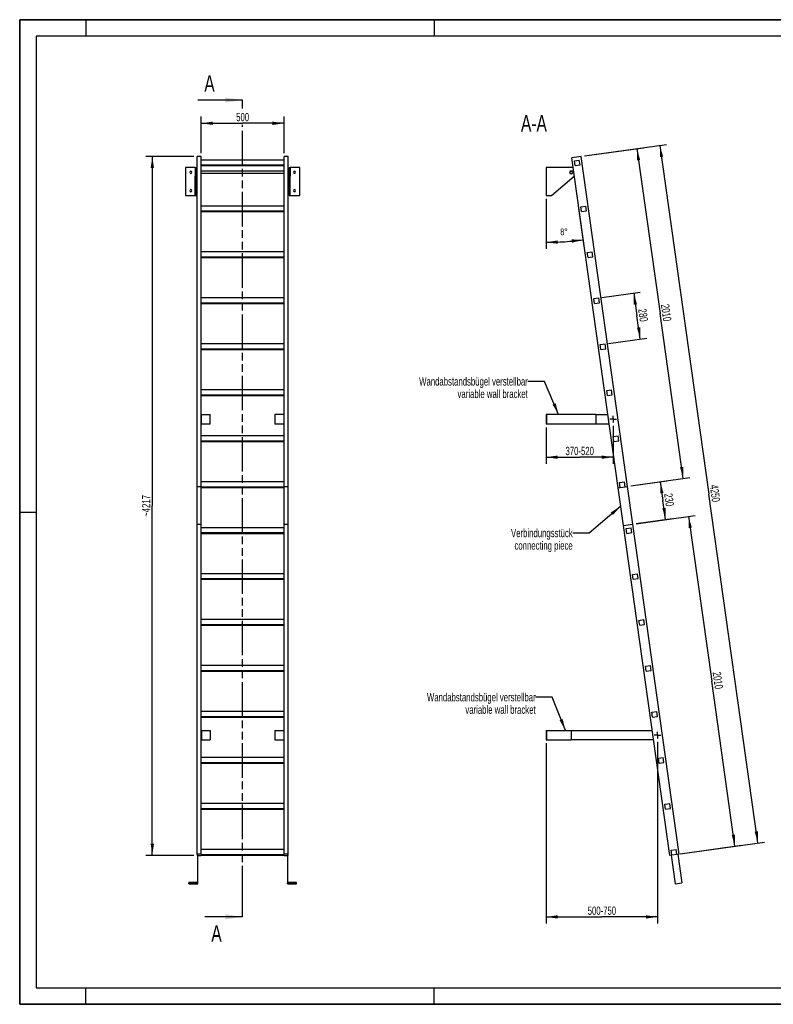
# Model space of a CAD drawing. Header units: millimetres. Extents: x 0 to 8400, y 0 to 5940.
# Tile 1 of 2: x 0 to 4547, y 0 to 5940. Entities that reach past the tile are written whole.
import ezdxf

# ---------------------------------------------------------------- set-up
doc = ezdxf.new("R2010")
doc.units = ezdxf.units.MM
doc.header["$LTSCALE"] = 462
doc.linetypes.add('CENTER', pattern=[0.6, 0.375, -0.075, 0.075, -0.075])
doc.linetypes.add('PHANTOM', pattern=[0.8, 0.45, -0.05, 0.1, -0.05, 0.1, -0.05])
doc.layers.get('0').update_dxf_attribs({"linetype": 'CONTINUOUS'})
for name, color, linetype in [('005_AXIS', 7, 'CONTINUOUS'), ('050_DIMENSIONING', 7, 'CONTINUOUS'), ('053_NOTES', 7, 'CONTINUOUS'), ('HATCHING_BL0', 7, 'CONTINUOUS')]:
    doc.layers.add(name, color=color, linetype=linetype)
doc.styles.get("Standard").update_dxf_attribs({"font": 'txt', "width": 0.7})
doc.dimstyles.new('DIMSTYLE_1', dxfattribs={"dimtxt": 50, "dimasz": 70, "dimexe": 2, "dimexo": 1, "dimtad": 1, "dimdec": 1, "dimtxsty": 'Standard', "dimblk": '_FILLED', "dimblk1": '_FILLED', "dimblk2": '_FILLED', "dimcen": 0.09, "dimazin": 2, "dimtp": 0.8, "dimtm": 0.8, "dimtfac": 1, "dimtdec": 1, "dimtofl": 0, "dimtmove": 0, "dimatfit": 3, "dimldrblk": '_FILLED', "dimfxl": 1, "dimtolj": 1, "dimarcsym": 0})
doc.dimstyles.new('DIMSTYLE_2', dxfattribs={"dimtxt": 40, "dimasz": 70, "dimexe": 2, "dimexo": 1, "dimgap": 2, "dimtad": 1, "dimdec": 1, "dimtxsty": 'Standard', "dimblk": '_FILLED', "dimblk1": '_FILLED', "dimblk2": '_FILLED', "dimcen": 0.09, "dimazin": 2, "dimtp": 0.5, "dimtm": 0.5, "dimtfac": 1, "dimtdec": 1, "dimtofl": 0, "dimtmove": 0, "dimatfit": 3, "dimldrblk": '_FILLED', "dimfxl": 1, "dimtolj": 1, "dimarcsym": 0})
doc.dimstyles.new('DIMSTYLE_3', dxfattribs={"dimtxt": 50, "dimasz": 70, "dimexe": 2, "dimexo": 1, "dimtad": 1, "dimdec": 1, "dimtxsty": 'Standard', "dimblk": '_FILLED', "dimblk1": '_FILLED', "dimblk2": '_FILLED', "dimcen": 0.09, "dimazin": 2, "dimtp": 2, "dimtm": 2, "dimtfac": 1, "dimtdec": 1, "dimtofl": 0, "dimtmove": 0, "dimatfit": 3, "dimldrblk": '_FILLED', "dimfxl": 1, "dimtolj": 1, "dimarcsym": 0})
doc.dimstyles.new('DIMSTYLE_4', dxfattribs={"dimtxt": 50, "dimasz": 70, "dimexe": 2, "dimexo": 1, "dimtad": 1, "dimdec": 0, "dimtxsty": 'Standard', "dimblk": '_FILLED', "dimblk1": '_FILLED', "dimblk2": '_FILLED', "dimcen": 0.09, "dimazin": 2, "dimtp": 2, "dimtm": 2, "dimtfac": 1, "dimtdec": 0, "dimtofl": 0, "dimtmove": 0, "dimatfit": 3, "dimldrblk": '_FILLED', "dimfxl": 1, "dimtolj": 1, "dimarcsym": 0})
doc.dimstyles.new('DIMSTYLE_5', dxfattribs={"dimtxt": 50, "dimasz": 70, "dimexe": 2, "dimexo": 1, "dimtad": 1, "dimtxsty": 'Standard', "dimblk": '_FILLED', "dimblk1": '_FILLED', "dimblk2": '_FILLED', "dimcen": 0.09, "dimazin": 2, "dimtp": 0.8, "dimtm": 0.8, "dimtfac": 1, "dimtofl": 0, "dimtmove": 0, "dimatfit": 3, "dimldrblk": '_FILLED', "dimfxl": 1, "dimtolj": 1, "dimarcsym": 0})
doc.dimstyles.new('DIMSTYLE_6', dxfattribs={"dimtxt": 50, "dimasz": 70, "dimexe": 2, "dimexo": 1, "dimtad": 1, "dimtxsty": 'Standard', "dimblk": '_FILLED', "dimblk1": '_FILLED', "dimblk2": '_FILLED', "dimcen": 0.09, "dimazin": 2, "dimtp": 2, "dimtm": 2, "dimtfac": 1, "dimtofl": 0, "dimtmove": 0, "dimatfit": 3, "dimldrblk": '_FILLED', "dimfxl": 1, "dimtolj": 1, "dimarcsym": 0})
doc.dimstyles.new('DIMSTYLE_7', dxfattribs={"dimtxt": 50, "dimasz": 70, "dimexe": 2, "dimexo": 1, "dimtad": 1, "dimdec": 0, "dimtxsty": 'Standard', "dimblk": '_FILLED', "dimblk1": '_FILLED', "dimblk2": '_FILLED', "dimcen": 0.09, "dimazin": 2, "dimtp": 0.5, "dimtm": 0.5, "dimtfac": 1, "dimtdec": 0, "dimtofl": 0, "dimtmove": 0, "dimatfit": 3, "dimldrblk": '_FILLED', "dimfxl": 1, "dimtolj": 1, "dimarcsym": 0})
doc.dimstyles.new('DIMSTYLE_8', dxfattribs={"dimtxt": 50, "dimasz": 70, "dimexe": 2, "dimexo": 1, "dimtad": 1, "dimtxsty": 'Standard', "dimblk": '_FILLED', "dimblk1": '_FILLED', "dimblk2": '_FILLED', "dimcen": 0.09, "dimazin": 2, "dimtp": 0.5, "dimtm": 0.5, "dimtfac": 1, "dimtofl": 0, "dimtmove": 0, "dimatfit": 3, "dimldrblk": '_FILLED', "dimfxl": 1, "dimtolj": 1, "dimarcsym": 0})
doc.dimstyles.get("Standard").update_dxf_attribs({"dimtxt": 50, "dimasz": 70, "dimexe": 2, "dimexo": 1, "dimtad": 1, "dimtxsty": 'Standard', "dimblk": '_FILLED', "dimblk1": '_FILLED', "dimblk2": '_FILLED', "dimcen": 0.09, "dimazin": 2, "dimtol": 1, "dimtp": 0.01, "dimtm": 0.01, "dimtfac": 1, "dimtofl": 0, "dimtmove": 0, "dimatfit": 3, "dimldrblk": '_FILLED', "dimfxl": 1, "dimtolj": 1, "dimarcsym": 0})

# ---------------------------------------------------------------- blocks, each defined once
blk = doc.blocks.new('_FILLED')
at = {"color": 0, "linetype": 'ByBlock'}
blk.add_solid([(0, 0), (-1, 0.143), (-1, -0.143)], dxfattribs=at)
blk = doc.blocks.new('*D2')
at = {"layer": '050_DIMENSIONING', "color": 2, "linetype": 'Continuous', "transparency": 16777216}
for p, q in [((1095.2, 5135), (1095.2, 5355)), ((1595.2, 5135), (1595.2, 5355)), ((1095.2, 5315), (1345.2, 5315)), ((1595.2, 5315), (1345.2, 5315))]:
    blk.add_line(p, q, dxfattribs=at)
at = {"layer": '050_DIMENSIONING', "color": 2, "linetype": 'Continuous', "transparency": 16777216, "xscale": 70, "yscale": 70, "zscale": 70, "rotation": 180}
blk.add_blockref('_FILLED', (1095.2, 5315), dxfattribs=at)
at = {"layer": '050_DIMENSIONING', "color": 2, "linetype": 'Continuous', "transparency": 16777216, "xscale": 70, "yscale": 70, "zscale": 70}
blk.add_blockref('_FILLED', (1595.2, 5315), dxfattribs=at)
at = {"layer": '050_DIMENSIONING', "color": 2, "linetype": 'Continuous', "transparency": 16777216, "insert": (1345.2, 5377.5), "char_height": 50, "width": 171.429, "attachment_point": 2, "line_spacing_factor": 0.9}
blk.add_mtext('500', dxfattribs=at)
blk = doc.blocks.new('*D3')
at = {"layer": '050_DIMENSIONING', "color": 2, "linetype": 'Continuous', "transparency": 16777216}
for p, q in [((3176.3, 4858.8), (3176.3, 4556.9)), ((3405.6, 4572.9), (3371.7, 4814.3))]:
    blk.add_line(p, q, dxfattribs=at)
for start, end in [(270, 274), (274, 278)]:
    blk.add_arc((3176.3, 6204.5), 1607.6, start, end, dxfattribs=at)
for points in [[(3246.1, 4608.4), (3176.3, 4596.9), (3246.5, 4588.4)], [(3331.7, 4594.4), (3400, 4612.6), (3329.3, 4614.3)]]:
    blk.add_solid(points, dxfattribs=at)
at = {"layer": '050_DIMENSIONING', "color": 2, "linetype": 'Continuous', "transparency": 16777216, "insert": (3282.9, 4680.6), "char_height": 40, "width": 87.143, "attachment_point": 2, "rotation": 4, "line_spacing_factor": 0.9}
blk.add_mtext('8\\fgdt;{\\W1.0;{\\fgdt;~}}', dxfattribs=at)
blk = doc.blocks.new('*D4')
at = {"layer": '050_DIMENSIONING', "color": 2, "linetype": 'Continuous', "transparency": 16777216}
for p, q in [((3406.8, 5117.8), (3901.9, 5187.4)), ((3862.3, 5181.8), (4158.1, 3077.5)), ((4453.8, 973.2), (4158.1, 3077.5)), ((3998.3, 909.1), (4493.4, 978.7))]:
    blk.add_line(p, q, dxfattribs=at)
at = {"layer": '050_DIMENSIONING', "color": 2, "linetype": 'Continuous', "transparency": 16777216, "xscale": 70, "yscale": 70, "zscale": 70}
for p, rotation in [((3862.3, 5181.8), 98), ((4453.8, 973.2), 278)]:
    blk.add_blockref('_FILLED', p, dxfattribs=dict(at, rotation=rotation))
at = {"layer": '050_DIMENSIONING', "color": 2, "linetype": 'Continuous', "transparency": 16777216, "insert": (4219.9, 3086.2), "char_height": 50, "width": 230.357, "attachment_point": 2, "rotation": 278, "line_spacing_factor": 0.9}
blk.add_mtext('4250', dxfattribs=at)
blk = doc.blocks.new('*D5')
at = {"layer": '050_DIMENSIONING', "color": 2, "linetype": 'Continuous', "transparency": 16777216}
for p, q in [((1050.2, 5115), (760.2, 5115)), ((800.2, 5115), (800.2, 3006.7)), ((800.2, 898.4), (800.2, 3006.7)), ((1050.2, 898.4), (760.2, 898.4))]:
    blk.add_line(p, q, dxfattribs=at)
at = {"layer": '050_DIMENSIONING', "color": 2, "linetype": 'Continuous', "transparency": 16777216, "xscale": 70, "yscale": 70, "zscale": 70}
for p, rotation in [((800.2, 5115), 90), ((800.2, 898.4), 270)]:
    blk.add_blockref('_FILLED', p, dxfattribs=dict(at, rotation=rotation))
at = {"layer": '050_DIMENSIONING', "color": 2, "linetype": 'Continuous', "transparency": 16777216, "insert": (737.7, 3006.7), "char_height": 50, "width": 278.571, "attachment_point": 2, "rotation": 90, "line_spacing_factor": 0.9}
blk.add_mtext('~4217', dxfattribs=at)
blk = doc.blocks.new('*D6')
at = {"layer": '050_DIMENSIONING', "color": 2, "linetype": 'Continuous', "transparency": 16777216}
for p, q in [((3176.3, 3480.7), (3176.3, 3313.2)), ((3581.1, 3489.2), (3581.1, 3313.2)), ((3176.3, 3313.2), (3176.3, 3260.7)), ((3176.3, 3300.7), (3378.7, 3300.7)), ((3581.1, 3300.7), (3378.7, 3300.7)), ((3581.1, 3313.2), (3581.1, 3260.7))]:
    blk.add_line(p, q, dxfattribs=at)
at = {"layer": '050_DIMENSIONING', "color": 2, "linetype": 'Continuous', "transparency": 16777216, "xscale": 70, "yscale": 70, "zscale": 70, "rotation": 180}
blk.add_blockref('_FILLED', (3176.3, 3300.7), dxfattribs=at)
at = {"layer": '050_DIMENSIONING', "color": 2, "linetype": 'Continuous', "transparency": 16777216, "xscale": 70, "yscale": 70, "zscale": 70}
blk.add_blockref('_FILLED', (3581.1, 3300.7), dxfattribs=at)
at = {"layer": '050_DIMENSIONING', "color": 2, "linetype": 'Continuous', "transparency": 16777216, "insert": (3378.7, 3363.2), "char_height": 50, "width": 396.429, "attachment_point": 2, "line_spacing_factor": 0.9}
blk.add_mtext('370-520\\P ', dxfattribs=at)
blk = doc.blocks.new('*D7')
at = {"layer": '050_DIMENSIONING', "color": 2, "linetype": 'Continuous', "transparency": 16777216}
for p, q in [((3176.3, 1575.6), (3176.3, 539.8)), ((3848.8, 1584.1), (3848.8, 539.8)), ((3176.3, 539.8), (3176.3, 487.3)), ((3848.8, 539.8), (3848.8, 487.3)), ((3176.3, 527.3), (3512.6, 527.3)), ((3848.8, 527.3), (3512.6, 527.3))]:
    blk.add_line(p, q, dxfattribs=at)
at = {"layer": '050_DIMENSIONING', "color": 2, "linetype": 'Continuous', "transparency": 16777216, "xscale": 70, "yscale": 70, "zscale": 70, "rotation": 180}
blk.add_blockref('_FILLED', (3176.3, 527.3), dxfattribs=at)
at = {"layer": '050_DIMENSIONING', "color": 2, "linetype": 'Continuous', "transparency": 16777216, "xscale": 70, "yscale": 70, "zscale": 70}
blk.add_blockref('_FILLED', (3848.8, 527.3), dxfattribs=at)
at = {"layer": '050_DIMENSIONING', "color": 2, "linetype": 'Continuous', "transparency": 16777216, "insert": (3512.6, 589.8), "char_height": 50, "width": 396.429, "attachment_point": 2, "line_spacing_factor": 0.9}
blk.add_mtext('500-750', dxfattribs=at)
blk = doc.blocks.new('*D8')
at = {"layer": '050_DIMENSIONING', "color": 2, "linetype": 'Continuous', "transparency": 16777216}
for p, q in [((3718.5, 2899.6), (4075, 2949.7)), ((4035.4, 2944.1), (4175.3, 1948.9)), ((4315.2, 953.7), (4175.3, 1948.9)), ((3984.9, 907.3), (4354.8, 959.2))]:
    blk.add_line(p, q, dxfattribs=at)
at = {"layer": '050_DIMENSIONING', "color": 2, "linetype": 'Continuous', "transparency": 16777216, "xscale": 70, "yscale": 70, "zscale": 70}
for p, rotation in [((4035.4, 2944.1), 98), ((4315.2, 953.7), 278)]:
    blk.add_blockref('_FILLED', p, dxfattribs=dict(at, rotation=rotation))
at = {"layer": '050_DIMENSIONING', "color": 2, "linetype": 'Continuous', "transparency": 16777216, "insert": (4237.2, 1957.6), "char_height": 50, "width": 219.643, "attachment_point": 2, "rotation": 278, "line_spacing_factor": 0.9}
blk.add_mtext('2010', dxfattribs=at)
blk = doc.blocks.new('*D9')
at = {"layer": '050_DIMENSIONING', "color": 2, "linetype": 'Continuous', "transparency": 16777216}
for p, q in [((3406.8, 5117.8), (3763.3, 5167.9)), ((3723.7, 5162.3), (3863.5, 4167.1)), ((4003.4, 3171.9), (3863.5, 4167.1)), ((3686.5, 3127.3), (4043, 3177.4))]:
    blk.add_line(p, q, dxfattribs=at)
at = {"layer": '050_DIMENSIONING', "color": 2, "linetype": 'Continuous', "transparency": 16777216, "xscale": 70, "yscale": 70, "zscale": 70}
for p, rotation in [((3723.7, 5162.3), 98), ((4003.4, 3171.9), 278)]:
    blk.add_blockref('_FILLED', p, dxfattribs=dict(at, rotation=rotation))
at = {"layer": '050_DIMENSIONING', "color": 2, "linetype": 'Continuous', "transparency": 16777216, "insert": (3925.4, 4175.8), "char_height": 50, "width": 219.643, "attachment_point": 2, "rotation": 278, "line_spacing_factor": 0.9}
blk.add_mtext('2010', dxfattribs=at)
blk = doc.blocks.new('*D10')
at = {"layer": '050_DIMENSIONING', "color": 2, "linetype": 'Continuous', "transparency": 16777216}
for p, q in [((3686.5, 3127.2), (3904.4, 3157.9)), ((3864.8, 3152.3), (3880.8, 3038.5)), ((3896.8, 2924.7), (3880.8, 3038.5)), ((3718.5, 2899.7), (3936.4, 2930.3))]:
    blk.add_line(p, q, dxfattribs=at)
at = {"layer": '050_DIMENSIONING', "color": 2, "linetype": 'Continuous', "transparency": 16777216, "xscale": 70, "yscale": 70, "zscale": 70}
for p, rotation in [((3864.8, 3152.3), 98), ((3896.8, 2924.7), 278)]:
    blk.add_blockref('_FILLED', p, dxfattribs=dict(at, rotation=rotation))
at = {"layer": '050_DIMENSIONING', "color": 2, "linetype": 'Continuous', "transparency": 16777216, "insert": (3942.7, 3047.2), "char_height": 50, "width": 171.429, "attachment_point": 2, "rotation": 278, "line_spacing_factor": 0.9}
blk.add_mtext('230', dxfattribs=at)
blk = doc.blocks.new('*D11')
at = {"layer": '050_DIMENSIONING', "color": 2, "linetype": 'Continuous', "transparency": 16777216}
for p, q in [((3513.1, 4264.3), (3744.3, 4296.8)), ((3704.7, 4291.2), (3724.2, 4152.6)), ((3743.7, 4013.9), (3724.2, 4152.6)), ((3552.1, 3987), (3783.3, 4019.5))]:
    blk.add_line(p, q, dxfattribs=at)
at = {"layer": '050_DIMENSIONING', "color": 2, "linetype": 'Continuous', "transparency": 16777216, "xscale": 70, "yscale": 70, "zscale": 70}
for p, rotation in [((3704.7, 4291.2), 98), ((3743.7, 4013.9), 278)]:
    blk.add_blockref('_FILLED', p, dxfattribs=dict(at, rotation=rotation))
at = {"layer": '050_DIMENSIONING', "color": 2, "linetype": 'Continuous', "transparency": 16777216, "insert": (3786.1, 4161.3), "char_height": 50, "width": 176.786, "attachment_point": 2, "rotation": 278, "line_spacing_factor": 0.9}
blk.add_mtext('280', dxfattribs=at)
blk = doc.blocks.new('XSEC_FILLED')
at = {"color": 0, "linetype": 'ByBlock'}
blk.add_solid([(0, 0), (-1, 0.143), (-1, -0.143)], dxfattribs=at)
blk = doc.blocks.new('HATCHING_BL0', base_point=(1209.9, 2991.1))
at = {"layer": 'HATCHING_BL0', "color": 7, "linetype": 'PHANTOM'}
for p, q in [((1345.2, 5404.9), (1345.2, 5455)), ((1345.2, 627.3), (1345.2, 5304.7)), ((1345.2, 527.3), (1345.2, 627.3))]:
    blk.add_line(p, q, dxfattribs=at)
at = {"layer": 'HATCHING_BL0', "color": 7, "linetype": 'Continuous', "char_height": 100, "width": 128.571, "attachment_point": 1, "line_spacing_factor": 0.9}
for insert in [(1113.9, 5605), (1156.3, 477.3)]:
    blk.add_mtext('A', dxfattribs=dict(at, insert=insert))
at = {"layer": 'HATCHING_BL0', "color": 7, "linetype": 'Continuous'}
for points in [[(1345.2, 5455), (1074.6, 5455)], [(1345.2, 527.3), (1117.1, 527.3)]]:
    blk.add_leader(points, dimstyle='Standard', override={"dimasz": 105, "dimtad": 0, "dimldrblk": 'XSEC_FILLED'}, dxfattribs=at)

msp = doc.modelspace()

# ---------------------------------------------------------------- hatches: boundary and pattern name
at = {"linetype": 'Continuous'}
h = msp.add_hatch(dxfattribs=at)
h.set_pattern_fill('ANSI31', color=2, angle=90, style=0, pattern_type=2)
h.set_pattern_definition([(135, (3176.3, 4963.75), (-239.875, -239.875), [])])
edge = h.paths.add_edge_path()
edge.add_line((3965.097, 904.477), (3935.389, 900.302))
edge.add_line((3935.389, 900.302), (3931.214, 930.01))
edge.add_line((3931.214, 930.01), (3960.922, 934.185))
edge.add_line((3965.097, 904.477), (3960.922, 934.185))
edge = h.paths.add_edge_path()
edge.add_line((3350.862, 5059.428), (3346.687, 5089.136))
edge.add_line((3346.687, 5089.136), (3376.395, 5093.311))
edge.add_line((3380.57, 5063.603), (3376.395, 5093.311))
edge.add_line((3350.862, 5059.428), (3380.57, 5063.603))
edge = h.paths.add_edge_path()
edge.add_line((3389.831, 4782.153), (3385.655, 4811.861))
edge.add_line((3385.655, 4811.861), (3415.363, 4816.036))
edge.add_line((3419.539, 4786.328), (3415.363, 4816.036))
edge.add_line((3389.831, 4782.153), (3419.539, 4786.328))
edge = h.paths.add_edge_path()
edge.add_line((3428.799, 4504.878), (3424.624, 4534.586))
edge.add_line((3424.624, 4534.586), (3454.332, 4538.761))
edge.add_line((3458.507, 4509.053), (3454.332, 4538.761))
edge.add_line((3428.799, 4504.878), (3458.507, 4509.053))
edge = h.paths.add_edge_path()
edge.add_line((3467.768, 4227.603), (3463.592, 4257.311))
edge.add_line((3463.592, 4257.311), (3493.3, 4261.486))
edge.add_line((3497.476, 4231.778), (3493.3, 4261.486))
edge.add_line((3467.768, 4227.603), (3497.476, 4231.778))
edge = h.paths.add_edge_path()
edge.add_line((3506.736, 3950.328), (3502.561, 3980.036))
edge.add_line((3502.561, 3980.036), (3532.269, 3984.211))
edge.add_line((3536.444, 3954.503), (3532.269, 3984.211))
edge.add_line((3506.736, 3950.328), (3536.444, 3954.503))
edge = h.paths.add_edge_path()
edge.add_line((3545.704, 3673.053), (3541.529, 3702.761))
edge.add_line((3541.529, 3702.761), (3571.237, 3706.936))
edge.add_line((3575.412, 3677.228), (3571.237, 3706.936))
edge.add_line((3545.704, 3673.053), (3575.412, 3677.228))
edge = h.paths.add_edge_path()
edge.add_line((3584.673, 3395.778), (3580.498, 3425.486))
edge.add_line((3580.498, 3425.486), (3610.206, 3429.661))
edge.add_line((3614.381, 3399.953), (3610.206, 3429.661))
edge.add_line((3584.673, 3395.778), (3614.381, 3399.953))
edge = h.paths.add_edge_path()
edge.add_line((3623.641, 3118.503), (3619.466, 3148.211))
edge.add_line((3619.466, 3148.211), (3649.174, 3152.386))
edge.add_line((3653.349, 3122.678), (3649.174, 3152.386))
edge.add_line((3623.641, 3118.503), (3653.349, 3122.678))
edge = h.paths.add_edge_path()
edge.add_line((3662.61, 2841.227), (3658.435, 2870.936))
edge.add_line((3658.435, 2870.936), (3688.143, 2875.111))
edge.add_line((3692.318, 2845.403), (3688.143, 2875.111))
edge.add_line((3662.61, 2841.227), (3692.318, 2845.403))
edge = h.paths.add_edge_path()
edge.add_line((3701.578, 2563.952), (3697.403, 2593.66))
edge.add_line((3697.403, 2593.66), (3727.111, 2597.836))
edge.add_line((3731.286, 2568.128), (3727.111, 2597.836))
edge.add_line((3701.578, 2563.952), (3731.286, 2568.128))
edge = h.paths.add_edge_path()
edge.add_line((3740.547, 2286.677), (3736.372, 2316.385))
edge.add_line((3736.372, 2316.385), (3766.08, 2320.561))
edge.add_line((3770.255, 2290.853), (3766.08, 2320.561))
edge.add_line((3740.547, 2286.677), (3770.255, 2290.853))
edge = h.paths.add_edge_path()
edge.add_line((3779.515, 2009.402), (3775.34, 2039.11))
edge.add_line((3775.34, 2039.11), (3805.048, 2043.286))
edge.add_line((3809.223, 2013.578), (3805.048, 2043.286))
edge.add_line((3779.515, 2009.402), (3809.223, 2013.578))
edge = h.paths.add_edge_path()
edge.add_line((3818.484, 1732.127), (3814.309, 1761.835))
edge.add_line((3814.309, 1761.835), (3844.017, 1766.01))
edge.add_line((3848.192, 1736.302), (3844.017, 1766.01))
edge.add_line((3818.484, 1732.127), (3848.192, 1736.302))
edge = h.paths.add_edge_path()
edge.add_line((3857.452, 1454.852), (3853.277, 1484.56))
edge.add_line((3853.277, 1484.56), (3882.985, 1488.735))
edge.add_line((3887.16, 1459.027), (3882.985, 1488.735))
edge.add_line((3857.452, 1454.852), (3887.16, 1459.027))
edge = h.paths.add_edge_path()
edge.add_line((3896.421, 1177.577), (3892.245, 1207.285))
edge.add_line((3892.245, 1207.285), (3921.954, 1211.46))
edge.add_line((3926.129, 1181.752), (3921.954, 1211.46))
edge.add_line((3896.421, 1177.577), (3926.129, 1181.752))
edge = h.paths.add_edge_path()
edge.add_arc((3327.294, 5018.752), 7.5, 0, 180)
edge.add_arc((3327.294, 5018.752), 7.5, -180, 0)

# ---------------------------------------------------------------- linework, layer by layer
at = {"color": 7, "linetype": 'Continuous'}
for p, q in [((0, 5940), (8400, 5940)), ((0, 0), (0, 5940)), ((1095.154, 5114.995), (1070.154, 5114.995)), ((1070.154, 5103.214), (1070.154, 5114.995)), ((1095.154, 4816.036), (1095.154, 5114.995)), ((1620.154, 5114.995), (1595.154, 5114.995)), ((1595.154, 4816.036), (1595.154, 5114.995)), ((1620.154, 3124.557), (1620.154, 5114.995)), ((3386.98, 5114.995), (3330.535, 5107.063)), ((3666.718, 3124.557), (3386.98, 5114.995)), ((1070.154, 4964.576), (1070.154, 5103.214)), ((1595.154, 5093.311), (1095.154, 5093.311)), ((1095.154, 5063.603), (1595.154, 5063.603)), ((1095.154, 5059.428), (1595.154, 5059.428)), ((3610.273, 3116.624), (3330.535, 5107.063)), ((3346.687, 5089.136), (3376.395, 5093.311)), ((3350.862, 5059.428), (3346.687, 5089.136)), ((3350.862, 5059.428), (3380.57, 5063.603)), ((3380.57, 5063.603), (3376.395, 5093.311)), ((1059.154, 5048.752), (1000.154, 5048.752)), ((1059.154, 5048.752), (1059.154, 5028.002)), ((1059.154, 5048.752), (1065.154, 5048.752)), ((1059.154, 5028.002), (1059.154, 5026.252)), ((1059.154, 5026.252), (1059.154, 5018.752)), ((1059.154, 5018.752), (1059.154, 5011.252)), ((1059.154, 5011.252), (1059.154, 5009.502)), ((1059.154, 5009.502), (1059.154, 4995.825)), ((1059.154, 4878.752), (1059.154, 4995.825)), ((1065.154, 5048.752), (1065.154, 5028.002)), ((1065.154, 5028.002), (1065.154, 5018.752)), ((1065.154, 5018.752), (1065.154, 5009.502)), ((1065.154, 5009.502), (1065.154, 4995.825)), ((1065.154, 4878.752), (1065.154, 4995.825)), ((1625.154, 5048.752), (1625.154, 5028.002)), ((1625.154, 5048.752), (1631.154, 5048.752)), ((1625.154, 5028.002), (1625.154, 5018.752)), ((1625.154, 5018.752), (1625.154, 5009.502)), ((1625.154, 5009.502), (1625.154, 4995.825)), ((1625.154, 4878.752), (1625.154, 4995.825)), ((1631.154, 5048.752), (1631.154, 5028.002)), ((1690.154, 5048.752), (1631.154, 5048.752)), ((1631.154, 5028.002), (1631.154, 5026.252)), ((1631.154, 5026.252), (1631.154, 5018.752)), ((1631.154, 5018.752), (1631.154, 5011.252)), ((1631.154, 5011.252), (1631.154, 5009.502)), ((1631.154, 5009.502), (1631.154, 4995.825)), ((1631.154, 4878.752), (1631.154, 4995.825)), ((3327.294, 5048.752), (3176.294, 5048.752)), ((3207.91, 4878.752), (3346.218, 4995.468)), ((1070.154, 4960.401), (1070.154, 4964.576)), ((1070.154, 3124.557), (1070.154, 4960.401)), ((1000.154, 4878.752), (1059.154, 4878.752)), ((1059.154, 4878.752), (1065.154, 4878.752)), ((1625.154, 4878.752), (1631.154, 4878.752)), ((1631.154, 4878.752), (1690.154, 4878.752)), ((3176.294, 4878.752), (3207.91, 4878.752)), ((1095.154, 4786.328), (1095.154, 4816.036)), ((1595.154, 4816.036), (1095.154, 4816.036)), ((1595.154, 4786.328), (1595.154, 4816.036)), ((3385.655, 4811.861), (3415.363, 4816.036)), ((3389.831, 4782.153), (3385.655, 4811.861)), ((3419.539, 4786.328), (3415.363, 4816.036)), ((1095.154, 4782.153), (1095.154, 4786.328)), ((1095.154, 4786.328), (1595.154, 4786.328)), ((1095.154, 4538.761), (1095.154, 4782.153)), ((1095.154, 4782.153), (1595.154, 4782.153)), ((1595.154, 4782.153), (1595.154, 4786.328)), ((1595.154, 4538.761), (1595.154, 4782.153)), ((3389.831, 4782.153), (3419.539, 4786.328)), ((1095.154, 4509.053), (1095.154, 4538.761)), ((1595.154, 4538.761), (1095.154, 4538.761)), ((1595.154, 4509.053), (1595.154, 4538.761)), ((3424.624, 4534.586), (3454.332, 4538.761)), ((3428.799, 4504.878), (3424.624, 4534.586)), ((3458.507, 4509.053), (3454.332, 4538.761)), ((1095.154, 4504.878), (1095.154, 4509.053)), ((1095.154, 4509.053), (1595.154, 4509.053)), ((1095.154, 4261.486), (1095.154, 4504.878)), ((1095.154, 4504.878), (1595.154, 4504.878)), ((1595.154, 4504.878), (1595.154, 4509.053)), ((1595.154, 4261.486), (1595.154, 4504.878)), ((3428.799, 4504.878), (3458.507, 4509.053)), ((1095.154, 4231.778), (1095.154, 4261.486)), ((1595.154, 4261.486), (1095.154, 4261.486)), ((1095.154, 4227.603), (1095.154, 4231.778)), ((1095.154, 4231.778), (1595.154, 4231.778)), ((1095.154, 3984.211), (1095.154, 4227.603)), ((1095.154, 4227.603), (1595.154, 4227.603)), ((1595.154, 4231.778), (1595.154, 4261.486)), ((1595.154, 4227.603), (1595.154, 4231.778)), ((1595.154, 3984.211), (1595.154, 4227.603)), ((3463.592, 4257.311), (3493.3, 4261.486)), ((3467.768, 4227.603), (3463.592, 4257.311)), ((3467.768, 4227.603), (3497.476, 4231.778)), ((3497.476, 4231.778), (3493.3, 4261.486)), ((1095.154, 3954.503), (1095.154, 3984.211)), ((1595.154, 3984.211), (1095.154, 3984.211)), ((1595.154, 3954.503), (1595.154, 3984.211)), ((3502.561, 3980.036), (3532.269, 3984.211)), ((3506.736, 3950.328), (3502.561, 3980.036)), ((3536.444, 3954.503), (3532.269, 3984.211)), ((1095.154, 3950.328), (1095.154, 3954.503)), ((1095.154, 3954.503), (1595.154, 3954.503)), ((1095.154, 3706.936), (1095.154, 3950.328)), ((1095.154, 3950.328), (1595.154, 3950.328)), ((1595.154, 3950.328), (1595.154, 3954.503)), ((1595.154, 3706.936), (1595.154, 3950.328)), ((3506.736, 3950.328), (3536.444, 3954.503)), ((1095.154, 3677.228), (1095.154, 3706.936)), ((1595.154, 3706.936), (1095.154, 3706.936)), ((1595.154, 3677.228), (1595.154, 3706.936)), ((3541.529, 3702.761), (3571.237, 3706.936)), ((3545.704, 3673.053), (3541.529, 3702.761)), ((3575.412, 3677.228), (3571.237, 3706.936)), ((1095.154, 3673.053), (1095.154, 3677.228)), ((1095.154, 3677.228), (1595.154, 3677.228)), ((1095.154, 3557.704), (1095.154, 3673.053)), ((1095.154, 3673.053), (1595.154, 3673.053)), ((1595.154, 3673.053), (1595.154, 3677.228)), ((1595.154, 3557.704), (1595.154, 3673.053)), ((3545.704, 3673.053), (3575.412, 3677.228)), ((1095.154, 3500.704), (1095.154, 3557.704)), ((1095.154, 3557.704), (1097.154, 3557.704)), ((1097.154, 3500.704), (1097.154, 3557.704)), ((1097.154, 3557.704), (1150.154, 3557.704)), ((1150.154, 3500.704), (1150.154, 3557.704)), ((1540.154, 3557.704), (1540.154, 3500.704)), ((1593.154, 3557.704), (1540.154, 3557.704)), ((1593.154, 3557.704), (1593.154, 3500.704)), ((1595.154, 3557.704), (1593.154, 3557.704)), ((1595.154, 3500.704), (1595.154, 3557.704)), ((3176.294, 3557.704), (3176.294, 3500.704)), ((3178.294, 3557.704), (3176.294, 3557.704)), ((3178.294, 3557.704), (3178.294, 3500.704)), ((3476.294, 3557.704), (3178.294, 3557.704)), ((3476.294, 3557.704), (3476.294, 3500.704)), ((3476.294, 3557.704), (3548.283, 3557.704)), ((1095.154, 3429.661), (1095.154, 3500.704)), ((1095.154, 3500.704), (1097.154, 3500.704)), ((1150.154, 3500.704), (1097.154, 3500.704)), ((1593.154, 3500.704), (1540.154, 3500.704)), ((1595.154, 3500.704), (1593.154, 3500.704)), ((1595.154, 3429.661), (1595.154, 3500.704)), ((3178.294, 3500.704), (3176.294, 3500.704)), ((3476.294, 3500.704), (3178.294, 3500.704)), ((3556.294, 3500.704), (3476.294, 3500.704)), ((1095.154, 3399.953), (1095.154, 3429.661)), ((1595.154, 3429.661), (1095.154, 3429.661)), ((1095.154, 3395.778), (1095.154, 3399.953)), ((1095.154, 3399.953), (1595.154, 3399.953)), ((1095.154, 3152.386), (1095.154, 3395.778)), ((1095.154, 3395.778), (1595.154, 3395.778)), ((1595.154, 3399.953), (1595.154, 3429.661)), ((1595.154, 3395.778), (1595.154, 3399.953)), ((1595.154, 3152.386), (1595.154, 3395.778)), ((3580.498, 3425.486), (3610.206, 3429.661)), ((3584.673, 3395.778), (3580.498, 3425.486)), ((3584.673, 3395.778), (3614.381, 3399.953)), ((3614.381, 3399.953), (3610.206, 3429.661)), ((1095.154, 3124.557), (1095.154, 3152.386)), ((1595.154, 3152.386), (1095.154, 3152.386)), ((1595.154, 3124.557), (1595.154, 3152.386)), ((3619.466, 3148.211), (3649.174, 3152.386)), ((3623.641, 3118.503), (3619.466, 3148.211)), ((3653.349, 3122.678), (3649.174, 3152.386)), ((1070.154, 3124.557), (1070.154, 3124.458)), ((1070.154, 3124.557), (1095.154, 3124.557)), ((1070.154, 3124.458), (1095.154, 3124.458)), ((1070.154, 3116.624), (1070.154, 3124.458)), ((1070.154, 2896.894), (1070.154, 3116.624)), ((1095.154, 3124.557), (1095.154, 3124.458)), ((1095.154, 3122.678), (1095.154, 3124.458)), ((1095.154, 2896.894), (1095.154, 3122.678)), ((1095.154, 3122.678), (1595.154, 3122.678)), ((1095.154, 3118.503), (1595.154, 3118.503)), ((1595.154, 3124.458), (1595.154, 3124.557)), ((1595.154, 3124.557), (1620.154, 3124.557)), ((1595.154, 3124.458), (1620.154, 3124.458)), ((1595.154, 3122.678), (1595.154, 3124.458)), ((1595.154, 2896.894), (1595.154, 3122.678)), ((1620.154, 3124.557), (1620.154, 3124.458)), ((1620.154, 3116.624), (1620.154, 3124.458)), ((1620.154, 2896.894), (1620.154, 3116.624)), ((3610.273, 3116.624), (3623.641, 3118.503)), ((3610.287, 3116.525), (3623.655, 3118.404)), ((3642.269, 2888.961), (3610.287, 3116.525)), ((3623.641, 3118.503), (3653.349, 3122.678)), ((3623.655, 3118.404), (3653.363, 3122.579)), ((3653.349, 3122.678), (3666.718, 3124.557)), ((3653.363, 3122.579), (3666.732, 3124.458)), ((3698.714, 2896.894), (3666.732, 3124.458)), ((1070.154, 2896.894), (1070.154, 2896.795)), ((1070.154, 2896.894), (1095.154, 2896.894)), ((1070.154, 2896.795), (1095.154, 2896.795)), ((1070.154, 2888.961), (1070.154, 2896.795)), ((1070.154, 906.356), (1070.154, 2888.961)), ((1095.154, 2896.894), (1095.154, 2896.795)), ((1095.154, 2888.961), (1095.154, 2896.795)), ((1095.154, 2597.836), (1095.154, 2888.961)), ((1595.154, 2875.111), (1095.154, 2875.111)), ((1595.154, 2896.795), (1595.154, 2896.894)), ((1595.154, 2896.894), (1620.154, 2896.894)), ((1595.154, 2896.795), (1620.154, 2896.795)), ((1595.154, 2888.961), (1595.154, 2896.795)), ((1595.154, 2597.836), (1595.154, 2888.961)), ((1620.154, 2896.894), (1620.154, 2896.795)), ((1620.154, 2888.961), (1620.154, 2896.795)), ((1620.154, 906.356), (1620.154, 2888.961)), ((3642.269, 2888.961), (3698.714, 2896.894)), ((3642.283, 2888.862), (3698.728, 2896.795)), ((3922.021, 898.423), (3642.283, 2888.862)), ((3658.435, 2870.936), (3688.143, 2875.111)), ((3662.61, 2841.227), (3658.435, 2870.936)), ((3692.318, 2845.403), (3688.143, 2875.111)), ((3978.466, 906.356), (3698.728, 2896.795)), ((1095.154, 2845.403), (1595.154, 2845.403)), ((1095.154, 2841.227), (1595.154, 2841.227)), ((3662.61, 2841.227), (3692.318, 2845.403)), ((1595.154, 2597.836), (1095.154, 2597.836)), ((1095.154, 2568.128), (1095.154, 2597.836)), ((1095.154, 2563.952), (1095.154, 2568.128)), ((1095.154, 2568.128), (1595.154, 2568.128)), ((1095.154, 2563.952), (1595.154, 2563.952)), ((1095.154, 2320.561), (1095.154, 2563.952)), ((1595.154, 2568.128), (1595.154, 2597.836)), ((1595.154, 2563.952), (1595.154, 2568.128)), ((1595.154, 2320.561), (1595.154, 2563.952)), ((3697.403, 2593.66), (3727.111, 2597.836)), ((3701.578, 2563.952), (3697.403, 2593.66)), ((3701.578, 2563.952), (3731.286, 2568.128)), ((3731.286, 2568.128), (3727.111, 2597.836)), ((1595.154, 2320.561), (1095.154, 2320.561)), ((1095.154, 2290.853), (1095.154, 2320.561)), ((1595.154, 2290.853), (1595.154, 2320.561)), ((3736.372, 2316.385), (3766.08, 2320.561)), ((3770.255, 2290.853), (3766.08, 2320.561)), ((1095.154, 2286.677), (1095.154, 2290.853)), ((1095.154, 2290.853), (1595.154, 2290.853)), ((1095.154, 2286.677), (1595.154, 2286.677)), ((1095.154, 2043.286), (1095.154, 2286.677)), ((1595.154, 2286.677), (1595.154, 2290.853)), ((1595.154, 2043.286), (1595.154, 2286.677)), ((3740.547, 2286.677), (3736.372, 2316.385)), ((3740.547, 2286.677), (3770.255, 2290.853)), ((1595.154, 2043.286), (1095.154, 2043.286)), ((1095.154, 2013.578), (1095.154, 2043.286)), ((1595.154, 2013.578), (1595.154, 2043.286)), ((3775.34, 2039.11), (3805.048, 2043.286)), ((3779.515, 2009.402), (3775.34, 2039.11)), ((3809.223, 2013.578), (3805.048, 2043.286)), ((1095.154, 2009.402), (1095.154, 2013.578)), ((1095.154, 2013.578), (1595.154, 2013.578)), ((1095.154, 2009.402), (1595.154, 2009.402)), ((1095.154, 1766.01), (1095.154, 2009.402)), ((1595.154, 2009.402), (1595.154, 2013.578)), ((1595.154, 1766.01), (1595.154, 2009.402)), ((3779.515, 2009.402), (3809.223, 2013.578)), ((1595.154, 1766.01), (1095.154, 1766.01)), ((1095.154, 1736.302), (1095.154, 1766.01)), ((1095.154, 1732.127), (1095.154, 1736.302)), ((1095.154, 1736.302), (1595.154, 1736.302)), ((1095.154, 1732.127), (1595.154, 1732.127)), ((1095.154, 1488.735), (1095.154, 1732.127)), ((1595.154, 1736.302), (1595.154, 1766.01)), ((1595.154, 1732.127), (1595.154, 1736.302)), ((1595.154, 1488.735), (1595.154, 1732.127)), ((3814.309, 1761.835), (3844.017, 1766.01)), ((3818.484, 1732.127), (3814.309, 1761.835)), ((3818.484, 1732.127), (3848.192, 1736.302)), ((3848.192, 1736.302), (3844.017, 1766.01)), ((1095.154, 1652.577), (1097.154, 1652.577)), ((1097.154, 1652.577), (1097.154, 1595.577)), ((1097.154, 1652.577), (1150.154, 1652.577)), ((1150.154, 1652.577), (1150.154, 1595.577)), ((1540.154, 1652.577), (1540.154, 1595.577)), ((1540.154, 1652.577), (1593.154, 1652.577)), ((1593.154, 1652.577), (1593.154, 1595.577)), ((1593.154, 1652.577), (1595.154, 1652.577)), ((3176.294, 1652.577), (3176.294, 1595.577)), ((3176.294, 1652.577), (3178.294, 1652.577)), ((3178.294, 1652.577), (3178.294, 1595.577)), ((3178.294, 1652.577), (3326.294, 1652.577)), ((3326.294, 1652.577), (3326.294, 1595.577)), ((3326.294, 1652.577), (3816.031, 1652.577)), ((1095.154, 1595.577), (1097.154, 1595.577)), ((1097.154, 1595.577), (1150.154, 1595.577)), ((1540.154, 1595.577), (1593.154, 1595.577)), ((1593.154, 1595.577), (1595.154, 1595.577)), ((3176.294, 1595.577), (3178.294, 1595.577)), ((3178.294, 1595.577), (3326.294, 1595.577)), ((3824.042, 1595.577), (3326.294, 1595.577)), ((1595.154, 1488.735), (1095.154, 1488.735)), ((1095.154, 1459.027), (1095.154, 1488.735)), ((1595.154, 1459.027), (1595.154, 1488.735)), ((3853.277, 1484.56), (3882.985, 1488.735)), ((3887.16, 1459.027), (3882.985, 1488.735)), ((1095.154, 1454.852), (1095.154, 1459.027)), ((1095.154, 1459.027), (1595.154, 1459.027)), ((1095.154, 1454.852), (1595.154, 1454.852)), ((1095.154, 1211.46), (1095.154, 1454.852)), ((1595.154, 1454.852), (1595.154, 1459.027)), ((1595.154, 1211.46), (1595.154, 1454.852)), ((3857.452, 1454.852), (3853.277, 1484.56)), ((3857.452, 1454.852), (3887.16, 1459.027)), ((1595.154, 1211.46), (1095.154, 1211.46)), ((1095.154, 1181.752), (1095.154, 1211.46)), ((1595.154, 1181.752), (1595.154, 1211.46)), ((3892.245, 1207.285), (3921.954, 1211.46)), ((3896.421, 1177.577), (3892.245, 1207.285)), ((3926.129, 1181.752), (3921.954, 1211.46)), ((1095.154, 1177.577), (1095.154, 1181.752)), ((1095.154, 1181.752), (1595.154, 1181.752)), ((1095.154, 1177.577), (1595.154, 1177.577)), ((1095.154, 934.185), (1095.154, 1177.577)), ((1595.154, 1177.577), (1595.154, 1181.752)), ((1595.154, 934.185), (1595.154, 1177.577)), ((3896.421, 1177.577), (3926.129, 1181.752)), ((1070.154, 906.356), (1070.154, 898.423)), ((1095.154, 906.356), (1070.154, 906.356)), ((1070.154, 898.423), (1072.154, 898.423)), ((1072.154, 905.173), (1072.154, 734.847)), ((1072.154, 905.173), (1074.154, 905.173)), ((1074.154, 732.866), (1074.154, 905.173)), ((1074.154, 898.423), (1095.154, 898.423)), ((1595.154, 934.185), (1095.154, 934.185)), ((1095.154, 906.356), (1095.154, 934.185)), ((1095.154, 904.477), (1095.154, 906.356)), ((1095.154, 904.477), (1595.154, 904.477)), ((1095.154, 898.423), (1095.154, 900.302)), ((1095.154, 900.302), (1595.154, 900.302)), ((1595.154, 906.356), (1595.154, 934.185)), ((1595.154, 906.356), (1595.154, 904.477)), ((1620.154, 906.356), (1595.154, 906.356)), ((1595.154, 900.302), (1595.154, 898.423)), ((1595.154, 898.423), (1616.154, 898.423)), ((1616.154, 905.173), (1616.154, 732.866)), ((1616.154, 905.173), (1618.154, 905.173)), ((1618.154, 734.847), (1618.154, 905.173)), ((1618.154, 898.423), (1620.154, 898.423)), ((1620.154, 898.423), (1620.154, 906.356)), ((3935.389, 900.302), (3922.021, 898.423)), ((3930.438, 899.606), (3954.654, 727.3)), ((3931.214, 930.01), (3960.922, 934.185)), ((3935.389, 900.302), (3931.214, 930.01)), ((3965.097, 904.477), (3935.389, 900.302)), ((3965.097, 904.477), (3960.922, 934.185)), ((3978.466, 906.356), (3965.097, 904.477)), ((3970.049, 905.173), (3994.265, 732.866)), ((1020.154, 734.847), (1020.154, 732.866)), ((1072.154, 734.847), (1020.154, 734.847)), ((1020.154, 727.3), (1020.154, 732.866)), ((1020.154, 732.866), (1074.154, 732.866)), ((1020.154, 727.3), (1074.154, 727.3)), ((1074.154, 727.3), (1074.154, 732.866)), ((1616.154, 727.3), (1616.154, 732.866)), ((1616.154, 732.866), (1670.154, 732.866)), ((1616.154, 727.3), (1670.154, 727.3)), ((1670.154, 734.847), (1618.154, 734.847)), ((1670.154, 732.866), (1670.154, 734.847)), ((1670.154, 727.3), (1670.154, 732.866)), ((3954.654, 727.3), (3994.265, 732.866)), ((0, 0), (8400, 0))]:
    msp.add_line(p, q, dxfattribs=at)
at = {"color": 3, "linetype": 'Continuous'}
for p, q in [((0, 5940), (0, 0)), ((8400, 5940), (0, 5940)), ((400, 5940), (400, 5840)), ((2500, 5940), (2500, 5840)), ((0, 2970), (100, 2970)), ((400, 0), (400, 100)), ((2500, 0), (2500, 100)), ((8400, 0), (0, 0))]:
    msp.add_line(p, q, dxfattribs=at)
at = {"color": 5, "linetype": 'Continuous'}
for p, q in [((100, 5840), (100, 100)), ((8300, 5840), (100, 5840)), ((100, 100), (8300, 100))]:
    msp.add_line(p, q, dxfattribs=at)
at = {"color": 9, "linetype": 'Continuous'}
for p, q in [((1065.154, 4995.825), (1059.154, 4995.825)), ((1631.154, 4995.825), (1625.154, 4995.825))]:
    msp.add_line(p, q, dxfattribs=at)
at = {"color": 7, "linetype": 'Continuous'}
for radius, start, end in [(7.5, 0, 180), (7.5, 180, 360), (30, 66.8758235, 90)]:
    msp.add_arc((3327.294, 5018.752), radius, start, end, dxfattribs=at)
at = {"layer": '005_AXIS', "color": 7, "linetype": 'Continuous'}
for p, q in [((1000.154, 5048.752), (1000.154, 4878.752)), ((1070.154, 5026.252), (1065.154, 5026.252)), ((1070.154, 5011.252), (1065.154, 5011.252)), ((1595.154, 5026.252), (1095.154, 5026.252)), ((1595.154, 5011.252), (1095.154, 5011.252)), ((1625.154, 5026.252), (1620.154, 5026.252)), ((1625.154, 5011.252), (1620.154, 5011.252)), ((1690.154, 4878.752), (1690.154, 5048.752)), ((3176.294, 5048.752), (3176.294, 4878.752))]:
    msp.add_line(p, q, dxfattribs=at)
at = {"layer": '005_AXIS', "color": 7, "linetype": 'CENTER'}
for p, q in [((3581.068, 3529.204), (3561.068, 3529.204)), ((3581.068, 3529.204), (3581.068, 3549.205)), ((3581.068, 3529.204), (3601.069, 3529.204)), ((3581.068, 3529.204), (3581.068, 3509.204)), ((3848.817, 1624.077), (3828.816, 1624.077)), ((3848.817, 1624.077), (3848.817, 1644.077)), ((3848.817, 1624.077), (3868.817, 1624.077)), ((3848.817, 1624.077), (3848.817, 1604.077))]:
    msp.add_line(p, q, dxfattribs=at)
at = {"layer": '005_AXIS', "color": 7, "linetype": 'Continuous'}
for centre, radius, start, end in [((1032.654, 5018.752), 6.5, 0, 180), ((1032.654, 5018.752), 6.5, 180, 360), ((1657.654, 5018.752), 6.5, 0, 180), ((1657.654, 5018.752), 6.5, 180, 360), ((3327.294, 5018.752), 9.25, 0, 180), ((3327.294, 5018.752), 9.25, 180, 360), ((1032.654, 4908.752), 6.5, 0, 180), ((1032.654, 4908.752), 6.5, 180, 360), ((1657.654, 4908.752), 6.5, 0, 180), ((1657.654, 4908.752), 6.5, 180, 360)]:
    msp.add_arc(centre, radius, start, end, dxfattribs=at)

# ---------------------------------------------------------------- block references
at = {"layer": 'HATCHING_BL0'}
msp.add_blockref('HATCHING_BL0', (1209.898, 2991.147), dxfattribs=at)

# ---------------------------------------------------------------- texts
at = {"layer": '053_NOTES', "color": 2, "linetype": 'Continuous', "attachment_point": 3, "line_spacing_factor": 0.9}
for s, insert, char_height, width in [('A-A', (3180.576, 5364.995), 100, 392.85714), ('Wandabstandsbügel verstellbar\\Pvariable wall bracket', (3065.679, 3782.704), 50, 1540), ('Verbindungsstück\\Pconnecting piece', (3336.317, 2868.005), 50, 843.57143), ('Wandabstandsbügel verstellbar\\Pvariable wall bracket', (3112.827, 1877.577), 50, 1540)]:
    msp.add_mtext(s, dxfattribs=dict(at, insert=insert, char_height=char_height, width=width))

# ---------------------------------------------------------------- dimensions: what is measured, and where the dimension line sits
at = {"layer": '050_DIMENSIONING', "color": 2, "linetype": 'Continuous'}
dim = msp.add_linear_dim(base=(1595.154, 5314.995), p1=(1095.154, 5133.995), p2=(1595.154, 5133.995), dimstyle='DIMSTYLE_1', dxfattribs=at)
dim.commit()
dim.dimension.update_dxf_attribs({"geometry": '*D2', "text_midpoint": (1338.011, 5314.995), "dimtype": 160})
for base, p1, p2, angle, dimstyle, picture, middle in [((3862.309, 5181.798), (3997.281, 909), (3405.795, 5117.64), 98, 'DIMSTYLE_3', '*D4', (4157.058, 3084.552)), ((3723.671, 5162.314), (3685.533, 3127.201), (3405.795, 5117.64), 98, 'DIMSTYLE_6', '*D9', (3862.546, 4174.168)), ((3704.723, 4291.199), (3551.084, 3986.855), (3512.115, 4264.13), 98, 'DIMSTYLE_8', '*D11', (3723.213, 4159.635)), ((3864.786, 3152.292), (3717.529, 2899.538), (3685.547, 3127.102), 98, 'DIMSTYLE_7', '*D10', (3879.782, 3045.584)), ((4315.157, 953.675), (3717.543, 2899.439), (3983.912, 907.122), 278, 'DIMSTYLE_6', '*D8', (4174.294, 1955.968))]:
    dim = msp.add_linear_dim(base=base, p1=p1, p2=p2, angle=angle, dimstyle=dimstyle, dxfattribs=at)
    dim.commit()
    dim.dimension.update_dxf_attribs({"geometry": picture, "text_midpoint": middle, "dimtype": 160})
dim = msp.add_linear_dim(base=(800.154, 898.423), p1=(1051.154, 5114.995), p2=(1051.154, 898.423), angle=270, text='~<>', dimstyle='DIMSTYLE_4', dxfattribs=at)
dim.commit()
dim.dimension.update_dxf_attribs({"geometry": '*D5', "text_midpoint": (800.154, 3006.709), "dimtype": 160})
dim = msp.add_angular_dim_2l(base=(3288.437, 4600.824), line1=((3176.294, 4875.828), (3176.294, 4859.752)), line2=((3403.224, 4589.853), (3405.461, 4573.933)), dimstyle='DIMSTYLE_2', dxfattribs=at)
dim.commit()
dim.dimension.update_dxf_attribs({"geometry": '*D3', "text_midpoint": (3288.437, 4600.824), "dimtype": 162})
for base, p1, p2, text, picture, middle in [((3581.068, 3300.704), (3176.294, 3481.704), (3581.068, 3490.204), '370-520\\P ', '*D6', (3378.681, 3300.704)), ((3848.817, 527.3), (3176.294, 1576.577), (3848.817, 1585.077), '500-750', '*D7', (3505.412, 527.3))]:
    dim = msp.add_linear_dim(base=base, p1=p1, p2=p2, text=text, dimstyle='DIMSTYLE_5', dxfattribs=at)
    dim.commit()
    dim.dimension.update_dxf_attribs({"geometry": picture, "text_midpoint": middle, "dimtype": 160})

# ---------------------------------------------------------------- leaders
at = {"layer": '053_NOTES', "color": 2, "linetype": 'Continuous', "annotation_type": 0, "has_hookline": 1, "hookline_direction": 1}
for points, text_width in [([(3251.632, 3557.704), (3165.679, 3757.704), (3065.679, 3757.704)], 963.2), ([(3625.966, 3004.963), (3436.317, 2843.005), (3336.317, 2843.005)], 537.292), ([(3292.369, 1652.577), (3212.827, 1852.577), (3112.827, 1852.577)], 963.2)]:
    msp.add_leader(points, dimstyle='Standard', override={"dimtad": 0}, dxfattribs=dict(at, text_width=text_width))

doc.saveas('drawing.dxf')
